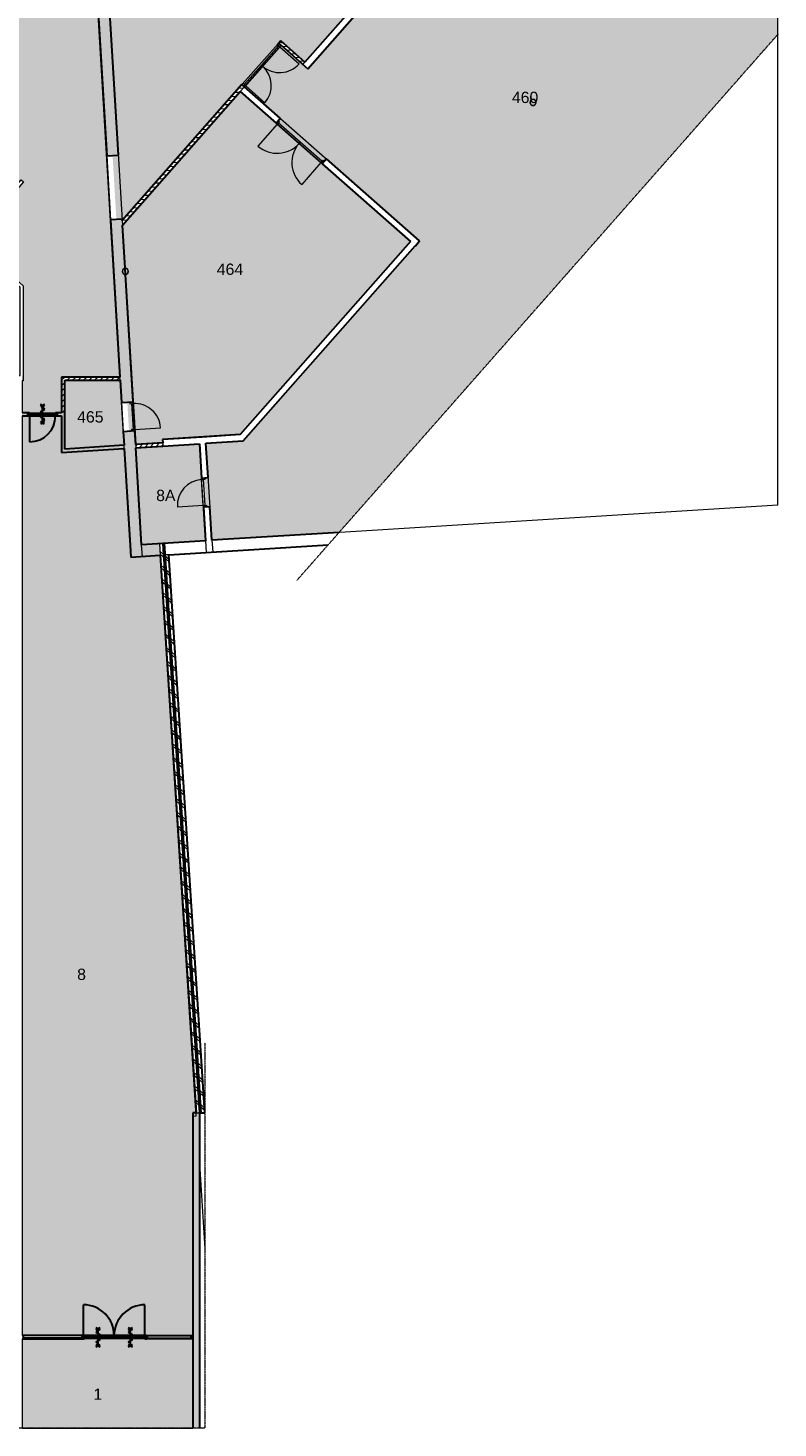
# Model space of a CAD drawing. Header units: millimetres. Extents: x 16156 to 109611, y -1019 to 113498.
# Tile 49 of 60: x 52758 to 75931, y 43991 to 87254. Entities that reach past the tile are written whole.
import ezdxf

# ---------------------------------------------------------------- set-up
doc = ezdxf.new("R2010")
doc.units = ezdxf.units.MM
doc.linetypes.add('ARC Dash', pattern=[4, 2, -2])
for name, color, linetype, lineweight in [('A--A2__Ruwbouw', 8, 'Continuous', 15), ('A--AR9__AlgVoorz', 1, 'Continuous', 9), ('A--L$01A__Algemeen', 7, 'Continuous', 9), ('A--L21__Buitenwanden', 3, 'Continuous', 9), ('A--L22__Binnenwanden', 2, 'Continuous', 9), ('A--L28__Hoofddraagconstructies', 3, 'Continuous', 9), ('A--L3__Afbouw', 2, 'Continuous', 9), ('A--LD30__DetailPenMiddel', 3, 'Continuous', 9), ('A--LR9__AlgVoorz', 7, 'Continuous', 9), ('A--TR9__AlgVoorz', 1, 'Continuous', 13)]:
    doc.layers.add(name, color=color, linetype=linetype, lineweight=lineweight)
doc.styles.add('Arial', font='arial.ttf', dxfattribs={"height": 350})
pattern_1 = [(3.621, (0, 0), (-7.57876, 119.76044), [])]
pattern_2 = [(138.678, (57668.3, 62355.94), (-198.087, -225.303), []), (138.678, (55472.83, 62214.8), (-198.087, -225.303), [])]

# ---------------------------------------------------------------- blocks, each defined once
blk = doc.blocks.new('32_DO_WB_vo deur enkel2 - vo 2-2241175-AB-Begane grond - Brandcompartimentering')
at = {"layer": 'A--L3__Afbouw', "lineweight": 30}
h = blk.add_hatch(color=130, dxfattribs=at)
h.paths.add_polyline_path([(-330, 50), (-330, -50), (-280, -50), (-280, 50)])
h.paths.add_polyline_path([(570, 50), (520, 45), (520, -50), (570, -50), (570, 45)])
blk.add_hatch(color=130, dxfattribs=at).paths.add_polyline_path([(-187, 50), (-280, 50), (-280, 0), (520, 0), (520, 50)])
at = {"layer": 'A--L$01A__Algemeen', "color": 130, "lineweight": 30}
for p, q in [((520, 50), (520, 850)), ((187, 78), (52, 0)), ((52, 0), (187, -78)), ((120, 195), (52, 156)), ((52, 156), (187, 78)), ((57, 300), (183, 227)), ((57, 227), (183, 300)), ((120, 300), (120, -300)), ((120, 300), (120, -300)), ((120, 300), (120, -300)), ((187, -78), (52, -156)), ((52, -156), (120, -195)), ((57, -300), (183, -227)), ((57, -227), (183, -300))]:
    blk.add_line(p, q, dxfattribs=at)
blk.add_arc((520, 50), 800, 90, 180, dxfattribs=at)
at = {"layer": 'A--L3__Afbouw', "color": 130, "lineweight": 30}
for p, q in [((-280, 50), (-330, 50)), ((-330, 50), (-330, -50)), ((520, 50), (-280, 50)), ((-280, 50), (-280, 0)), ((-280, -50), (-280, 50)), ((520, 0), (520, 50)), ((570, 50), (520, 50)), ((520, 50), (520, -50)), ((570, -50), (570, 50)), ((-330, -50), (-280, -50)), ((-280, 0), (520, 0)), ((520, -50), (570, -50))]:
    blk.add_line(p, q, dxfattribs=at)
blk = doc.blocks.new('32_DO_WB_vo deur enkel1 - vo 2-1766235-AB-Begane grond - Brandcompartimentering')
at = {"layer": 'A--L$01A__Algemeen'}
blk.add_line((520, 180), (520, 980), dxfattribs=at)
blk.add_arc((520, 180), 800, 90, 180, dxfattribs=at)
at = {"layer": 'A--L3__Afbouw'}
for p, q in [((-280, 180), (-330, 180)), ((-330, 180), (-330, 80)), ((-330, 80), (-280, 80)), ((520, 180), (-280, 180)), ((-280, 180), (-280, 130)), ((-280, 80), (-280, 180)), ((-280, 130), (520, 130)), ((520, 130), (520, 180)), ((570, 180), (520, 180)), ((520, 180), (520, 80)), ((520, 80), (570, 80)), ((570, 80), (570, 180))]:
    blk.add_line(p, q, dxfattribs=at)
blk = doc.blocks.new('32_DO_WB_vo deur enkel1 - vo 2-1929127-AB-Begane grond - Brandcompartimentering')
at = {"layer": 'A--L$01A__Algemeen'}
blk.add_line((520, -100), (520, -900), dxfattribs=at)
blk.add_arc((520, -100), 800, 180, 270, dxfattribs=at)
at = {"layer": 'A--L3__Afbouw'}
for p, q in [((-330, -100), (-330, 0)), ((-330, 0), (-280, 0)), ((-280, -100), (-330, -100)), ((-280, 0), (-280, -100)), ((-280, -50), (520, -50)), ((-280, -100), (-280, -50)), ((520, -100), (-280, -100)), ((520, -100), (520, 0)), ((520, 0), (570, 0)), ((520, -50), (520, -100)), ((570, -100), (520, -100)), ((570, 0), (570, -100))]:
    blk.add_line(p, q, dxfattribs=at)
blk = doc.blocks.new('32_DO_WB_vo deur dubbel - vo-V15-AB-Begane grond - Brandcompartimentering')
at = {"layer": 'A--L$01A__Algemeen'}
for p, q in [((-1265, 100), (-1265, 1000)), ((535, 100), (535, 1000))]:
    blk.add_line(p, q, dxfattribs=at)
for centre, start, end in [((-1265, 100), 360, 90), ((535, 100), 90, 180)]:
    blk.add_arc(centre, 900, start, end, dxfattribs=at)
at = {"layer": 'A--L3__Afbouw'}
for p, q in [((-1265, 100), (-1315, 100)), ((-1315, 100), (-1315, 0)), ((-1315, 0), (-1265, 0)), ((-365, 100), (-1265, 100)), ((-1265, 100), (-1265, 50)), ((-1265, 0), (-1265, 100)), ((-1265, 50), (-365, 50)), ((-365, 50), (-365, 100)), ((535, 100), (-365, 100)), ((-365, 100), (-365, 50)), ((-365, 50), (535, 50)), ((535, 50), (535, 100)), ((585, 100), (535, 100)), ((535, 100), (535, 0)), ((535, 0), (585, 0)), ((585, 0), (585, 100))]:
    blk.add_line(p, q, dxfattribs=at)
blk = doc.blocks.new('32_DO_WB_vo deur dubbel - vo-1960555-AB-Begane grond - Brandcompartimentering')
at = {"layer": 'A--L$01A__Algemeen'}
for p, q in [((-1115, 50), (-1115, 850)), ((485, 50), (485, 850))]:
    blk.add_line(p, q, dxfattribs=at)
for centre, start, end in [((-1115, 50), 360, 90), ((485, 50), 90, 180)]:
    blk.add_arc(centre, 800, start, end, dxfattribs=at)
at = {"layer": 'A--L3__Afbouw'}
for p, q in [((-1115, 50), (-1165, 50)), ((-1165, 50), (-1165, -50)), ((-315, 50), (-1115, 50)), ((-1115, 50), (-1115, 0)), ((-1115, -50), (-1115, 50)), ((-315, 0), (-315, 50)), ((485, 50), (-315, 50)), ((-315, 50), (-315, 0)), ((485, 0), (485, 50)), ((535, 50), (485, 50)), ((485, 50), (485, -50)), ((535, -50), (535, 50)), ((-1165, -50), (-1115, -50)), ((-1115, 0), (-315, 0)), ((-315, 0), (485, 0)), ((485, -50), (535, -50))]:
    blk.add_line(p, q, dxfattribs=at)
blk = doc.blocks.new('28_SCF_ARC_stalen_kolom_rond - Stalen kolom ø200mm-V66-AB-Begane grond - Brandcompartimentering')
at = {"layer": 'A--L28__Hoofddraagconstructies'}
h = blk.add_hatch(dxfattribs=at)
h.set_pattern_fill('FP_35', color=256, style=0, pattern_type=2)
h.set_pattern_definition([(45, (-55765, -79733.35), (-500, 500), []), (45, (-55595, -79733.35), (-500, 500), []), (45, (-55585, -79733.35), (-500, 500), []), (45, (-55575, -79733.35), (-500, 500), []), (45, (-55565, -79733.35), (-500, 500), []), (45, (-55555, -79733.35), (-500, 500), []), (45, (-55545, -79733.35), (-500, 500), []), (45, (-55535, -79733.35), (-500, 500), [])])
h.paths.add_polyline_path([(16, -98), (17, -98), (50, -87), (77, -64), (95, -31), (100, 0), (94, 34), (69, 71), (45, 88), (-6, 98), (-17, 98), (-50, 87), (-77, 64), (-95, 31), (-100, 0), (-94, -34), (-77, -64), (-45, -88), (6, -98)])
h.paths.add_polyline_path([(-16, -89), (-50, -74), (-77, -45), (-85, -31), (-90, 0), (-77, 45), (-61, 64), (-45, 78), (-5, 89), (17, 88), (61, 64), (77, 45), (85, 31), (90, 0), (77, -45), (69, -58), (45, -78), (5, -89)])
for radius, start, end in [(100, 360, 180), (100, 180, 360), (90, 0, 180), (90, 180, 360)]:
    blk.add_arc((0, 0), radius, start, end, dxfattribs=at)
blk = doc.blocks.new('28_SCF_ARC_stalen_kolom_rond - Stalen kolom ø200mm-1797774-AB-Begane grond - Brandcompartimentering')
at = {"layer": 'A--L28__Hoofddraagconstructies'}
for radius, start, end in [(100, 360, 180), (100, 180, 360), (90, 0, 180), (90, 180, 360)]:
    blk.add_arc((0, 0), radius, start, end, dxfattribs=at)
blk = doc.blocks.new('32_DO_WB_vo deur dubbel1 - vo 2-2130767-AB-Begane grond - Brandcompartimentering')
at = {"layer": 'A--L3__Afbouw', "lineweight": 30}
h = blk.add_hatch(color=130, dxfattribs=at)
h.paths.add_polyline_path([(610, -50), (610, 50), (560, 50), (560, -50)])
h.paths.add_polyline_path([(-1365, -50), (-1340, -50), (-1340, 50), (-1390, 50), (-1390, -50)])
for points in [[(-390, 0), (-390, 50), (-1340, 50), (-1340, 0)], [(560, 0), (560, 50), (-390, 50), (-390, 0)]]:
    blk.add_hatch(color=130, dxfattribs=at).paths.add_polyline_path(points)
at = {"layer": 'A--L$01A__Algemeen', "color": 130, "lineweight": 30}
for p, q in [((-1340, 50), (-1340, 1000)), ((560, 50), (560, 1000)), ((-890, 195), (-958, 156)), ((-958, 156), (-823, 78)), ((-823, 78), (-958, 0)), ((-958, 0), (-823, -78)), ((-953, 300), (-827, 227)), ((-953, 227), (-827, 300)), ((-890, 300), (-890, -300)), ((-890, 300), (-890, -300)), ((-890, 300), (-890, -300)), ((110, 195), (42, 156)), ((42, 156), (177, 78)), ((177, 78), (42, 0)), ((42, 0), (177, -78)), ((47, 300), (173, 227)), ((47, 227), (173, 300)), ((110, 300), (110, -300)), ((110, 300), (110, -300)), ((110, 300), (110, -300)), ((-823, -78), (-958, -156)), ((-958, -156), (-890, -195)), ((-953, -300), (-827, -227)), ((-953, -227), (-827, -300)), ((177, -78), (42, -156)), ((42, -156), (110, -195)), ((47, -300), (173, -227)), ((47, -227), (173, -300))]:
    blk.add_line(p, q, dxfattribs=at)
for centre, start, end in [((-1340, 50), 360, 90), ((560, 50), 90, 180)]:
    blk.add_arc(centre, 950, start, end, dxfattribs=at)
at = {"layer": 'A--L3__Afbouw', "color": 130, "lineweight": 30}
for p, q in [((-1340, 50), (-1390, 50)), ((-1390, 50), (-1390, -50)), ((-390, 50), (-1340, 50)), ((-1340, 50), (-1340, 0)), ((-1340, -50), (-1340, 50)), ((-390, 0), (-390, 50)), ((560, 50), (-390, 50)), ((-390, 50), (-390, 0)), ((560, 0), (560, 50)), ((610, 50), (560, 50)), ((560, 50), (560, -50)), ((610, -50), (610, 50)), ((-1390, -50), (-1340, -50)), ((-1340, 0), (-390, 0)), ((-390, 0), (560, 0)), ((560, -50), (610, -50))]:
    blk.add_line(p, q, dxfattribs=at)
blk = doc.blocks.new('32_WI_WB_fixed glass - Ontwerpraam-2129791-AB-Begane grond - Brandcompartimentering')
at = {"layer": 'A--L3__Afbouw', "lineweight": 30}
h = blk.add_hatch(color=130, dxfattribs=at)
h.paths.add_polyline_path([(911, 50), (911, -50), (961, -43), (961, 50), (953, 50)])
h.paths.add_polyline_path([(-961, 50), (-961, 0), (-936, 0), (-936, 50)])
blk.add_hatch(color=130, dxfattribs=at).paths.add_polyline_path([(19, 50), (-886, 50), (-886, 29), (911, 29), (911, 50)])
at = {"layer": 'A--L3__Afbouw', "color": 130, "lineweight": 30}
for p, q in [((-936, 50), (-961, 50)), ((-961, 50), (-961, 0)), ((911, 50), (-886, 50)), ((-886, 29), (911, 29)), ((911, 29), (911, 50)), ((911, 50), (911, -50)), ((961, 50), (911, 50)), ((-886, -50), (911, -50)), ((911, -50), (961, -50))]:
    blk.add_line(p, q, dxfattribs=at)
blk = doc.blocks.new('32_WI_WB_fixed glass - Ontwerpraam-2129792-AB-Begane grond - Brandcompartimentering')
at = {"layer": 'A--L3__Afbouw', "lineweight": 30}
h = blk.add_hatch(color=130, dxfattribs=at)
h.paths.add_polyline_path([(729, -50), (729, 50), (679, 50), (679, -50)])
h.paths.add_polyline_path([(-704, -50), (-679, -50), (-679, 50), (-704, 50), (-704, -29)])
blk.add_hatch(color=130, dxfattribs=at).paths.add_polyline_path([(679, -50), (679, -29), (-679, -29), (-679, -50)])
at = {"layer": 'A--L3__Afbouw', "color": 130, "lineweight": 30}
for p, q in [((-704, 50), (-679, 50)), ((-679, 50), (-679, -50)), ((-679, 50), (679, 50)), ((679, 50), (729, 50)), ((679, -50), (679, 50)), ((-679, -50), (-704, -50)), ((-679, -29), (679, -29)), ((-679, -50), (-679, -29)), ((679, -50), (-679, -50)), ((679, -29), (679, -50)), ((729, -50), (679, -50))]:
    blk.add_line(p, q, dxfattribs=at)

msp = doc.modelspace()

# ---------------------------------------------------------------- hatches: boundary and pattern name
at = {"layer": 'A--A2__Ruwbouw', "lineweight": 9}
h = msp.add_hatch(dxfattribs=at)
h.set_pattern_fill('FP_22', color=256, angle=45, style=0, pattern_type=2)
h.set_pattern_definition(pattern_1)
h.paths.add_polyline_path([(55680, 81163), (59440, 85441), (59369, 85503), (55671, 81305)])
h.paths.add_polyline_path([(60568, 86712), (60576, 86721), (60501, 86787), (60493, 86778), (60567, 86714)])
h = msp.add_hatch(dxfattribs=at)
h.set_pattern_fill('FP_22', color=256, angle=45, style=0, pattern_type=2)
h.set_pattern_definition(pattern_1)
h.paths.add_polyline_path([(61250, 86126), (61314, 86204), (60567, 86862), (60501, 86787), (61168, 86199)])
h = msp.add_hatch(dxfattribs=at)
h.set_pattern_fill('FP_1', color=256, angle=45, style=0, pattern_type=2)
h.set_pattern_definition([(45, (0, 0), (-84.85281, 84.85281), [])])
h.paths.add_polyline_path([(53798, 75366), (53898, 75366), (53898, 76467), (53798, 76467)])
h = msp.add_hatch(dxfattribs=at)
h.set_pattern_fill('FP_2', color=256, angle=45, style=0, pattern_type=2)
h.set_pattern_definition([(45, (0, 0), (-84.85281, 84.85281), [])])
h.paths.add_polyline_path([(53898, 76367), (55605, 76367), (55599, 76467), (53898, 76467)])
h = msp.add_hatch(color=4, dxfattribs=at)
h.paths.add_polyline_path([(53798, 75266), (53798, 75366), (53658, 75366), (53658, 75266), (53788, 75266)])
h.paths.add_polyline_path([(52573, 75266), (52758, 75271), (52758, 75366), (52573, 75366), (52573, 75271)])
for points in [[(53798, 74133), (53898, 74140), (53898, 75366), (53798, 75366), (53798, 74258)], [(53898, 74140), (55732, 74258), (55726, 74358), (53898, 74240)], [(58063, 43991), (58063, 53734), (57853, 53734), (57853, 43991)]]:
    msp.add_hatch(color=4, dxfattribs=at).paths.add_polyline_path(points)
h = msp.add_hatch(dxfattribs=at)
h.set_pattern_fill('FP_23', color=256, angle=45, style=0, pattern_type=2)
h.set_pattern_definition([(48.678, (0, 0), (-90.12128, 79.23481), [])])
h.paths.add_polyline_path([(56091, 74281), (56929, 74334), (56916, 74434), (56085, 74380), (56091, 74281)])
h = msp.add_hatch(dxfattribs=at)
h.set_pattern_fill('FP_24', color=256, angle=45, style=0, pattern_type=2)
h.set_pattern_definition(pattern_2)
h.paths.add_polyline_path([(58052, 53734), (56921, 71326), (56822, 71319), (57952, 53734)])
h = msp.add_hatch(dxfattribs=at)
h.set_pattern_fill('FP_25', color=256, angle=60, style=0, pattern_type=2)
h.set_pattern_definition([(63.678, (0, 0), (-89.63162, 44.34154), []), (123.678, (0, 0), (-83.21671, -55.45249), [])])
h.paths.add_polyline_path([(58063, 53734), (58092, 53734), (56961, 71329), (56921, 71326), (58052, 53734)])
h = msp.add_hatch(dxfattribs=at)
h.set_pattern_fill('FP_24', color=256, angle=45, style=0, pattern_type=2)
h.set_pattern_definition(pattern_2)
h.paths.add_polyline_path([(58122, 53734), (58223, 53734), (57114, 70977), (57014, 70971), (57984, 55891)])
at = {"layer": 'A--AR9__AlgVoorz'}
for color, points in [(41, [(55671, 81305), (59402, 85540), (59444, 85512), (60493, 86712), (60460, 86741), (60571, 86858), (61318, 86204), (67055, 92715), (67130, 92649), (68378, 94065), (68301, 94133), (68263, 94100), (63779, 98051), (55335, 88474), (55301, 88430), (55248, 88387), (55550, 83325), (55371, 83315), (55489, 81338), (55668, 81349), (55670, 81327)]), (254, [(53898, 74240), (55726, 74358), (55599, 76367), (53898, 76367), (53898, 74258)]), (254, [(52573, 46848), (57853, 46848), (57853, 53734), (57952, 53734), (56845, 70960), (55932, 70903), (55726, 74257), (53798, 74133), (53798, 75266), (52573, 75266), (52573, 46968)]), (141, [(54445, 43991), (57853, 43991), (57853, 46748), (56370, 46748), (56370, 46798), (54495, 46798), (54495, 46748), (52573, 46748), (52573, 43991), (54420, 43991)])]:
    msp.add_hatch(color=color, dxfattribs=at).paths.add_polyline_path(points)
h = msp.add_hatch(color=254, dxfattribs=at)
h.paths.add_polyline_path([(53608, 75366), (53798, 75366), (53798, 76467), (55599, 76467), (54511, 94579), (53089, 94487), (53334, 90695), (50604, 87602), (32232, 86432), (32232, 79536), (32283, 79536), (32283, 78546), (32232, 78546), (32232, 76511), (36051, 76511), (36051, 76562), (36931, 76562), (36931, 76511), (50593, 76511), (50593, 76562), (51473, 76562), (51473, 76511), (52513, 76511), (52513, 79246), (50902, 80667), (52545, 82567), (52620, 82501), (51042, 80676), (52613, 79291), (52613, 76511), (52573, 76511), (52573, 75366), (53515, 75366)])
h.paths.add_polyline_path([(47931, 76952), (47909, 76957), (47881, 76964), (47803, 77008), (47800, 77020), (47772, 77061), (47754, 77116), (47749, 77155), (47766, 77234), (47789, 77274), (47821, 77309), (47850, 77330), (47911, 77354), (47953, 77358), (47997, 77353), (48026, 77346), (48103, 77302), (48106, 77290), (48145, 77221), (48151, 77204), (48157, 77155), (48151, 77106), (48118, 77036), (48085, 77001), (48057, 76980), (47997, 76957), (47953, 76952), (47933, 76952)])
h.paths.add_polyline_path([(47931, 76970), (47998, 76975), (48039, 76991), (48059, 77005), (48034, 77001), (48011, 76989), (48019, 76997), (47980, 76988), (47933, 76987), (47881, 77002), (47895, 76990), (47881, 76995), (47867, 77005), (47847, 77001), (47911, 76974), (47929, 76970)])
h.paths.add_polyline_path([(47976, 76979), (47973, 76985), (47978, 76980)])
h.paths.add_polyline_path([(47803, 77046), (47800, 77072), (47791, 77081), (47789, 77105), (47788, 77116), (47783, 77155), (47800, 77227), (47789, 77214), (47800, 77238), (47803, 77242), (47800, 77260), (47783, 77229), (47772, 77200), (47766, 77155), (47774, 77106), (47800, 77050)])
h.paths.add_polyline_path([(48103, 77046), (48120, 77072), (48135, 77116), (48140, 77155), (48123, 77229), (48103, 77264), (48106, 77238), (48115, 77229), (48118, 77205), (48118, 77199), (48123, 77155), (48106, 77083), (48118, 77096), (48106, 77072), (48103, 77068)])
h.paths.add_polyline_path([(47843, 77305), (47872, 77309), (47895, 77321), (47887, 77313), (47926, 77322), (47973, 77323), (48026, 77308), (48011, 77320), (48026, 77315), (48039, 77305), (48059, 77309), (47997, 77335), (47944, 77340), (47908, 77335), (47867, 77319), (47847, 77309)])
h.paths.add_polyline_path([(47908, 77322), (47933, 77330), (47933, 77325), (47909, 77322)])
h.paths.add_polyline_path([(47948, 80604), (47879, 80608), (47851, 80615), (47773, 80660), (47771, 80671), (47737, 80727), (47725, 80758), (47719, 80806), (47737, 80886), (47759, 80925), (47791, 80960), (47820, 80981), (47879, 81004), (47923, 81009), (47968, 81004), (47996, 80997), (48073, 80953), (48076, 80942), (48110, 80886), (48122, 80855), (48127, 80802), (48110, 80727), (48088, 80688), (48056, 80653), (48027, 80632), (47968, 80608)])
h.paths.add_polyline_path([(47901, 80621), (47968, 80627), (48010, 80642), (48030, 80656), (48004, 80653), (47982, 80640), (47990, 80649), (47950, 80640), (47904, 80639), (47851, 80654), (47865, 80641), (47851, 80647), (47837, 80656), (47817, 80653), (47879, 80626), (47899, 80622)])
h.paths.add_polyline_path([(47946, 80631), (47943, 80636), (47948, 80631)])
h.paths.add_polyline_path([(47773, 80697), (47771, 80723), (47761, 80732), (47760, 80753), (47759, 80762), (47753, 80806), (47771, 80878), (47759, 80865), (47771, 80889), (47773, 80893), (47771, 80911), (47753, 80880), (47742, 80851), (47737, 80802), (47753, 80733), (47771, 80702)])
h.paths.add_polyline_path([(48073, 80697), (48094, 80733), (48105, 80762), (48110, 80806), (48094, 80880), (48073, 80916), (48076, 80889), (48085, 80881), (48088, 80857), (48088, 80851), (48093, 80802), (48076, 80734), (48088, 80748), (48076, 80723), (48073, 80720)])
h.paths.add_polyline_path([(48008, 80956), (48010, 80956), (48030, 80960), (47968, 80987), (47914, 80992), (47879, 80986), (47837, 80971), (47817, 80956), (47842, 80960), (47865, 80973), (47857, 80964), (47897, 80973), (47943, 80974), (47996, 80959), (48002, 80956)])
h.paths.add_polyline_path([(47879, 80973), (47911, 80981), (47904, 80976), (47879, 80973)])
h = msp.add_hatch(color=41, dxfattribs=at)
h.paths.add_polyline_path([(58442, 71422), (62371, 71669), (75931, 87062), (75931, 92246), (73504, 89500), (70962, 91747), (71399, 92254), (70806, 92776), (70839, 92813), (69484, 93998), (69456, 93966), (68874, 94478), (61400, 85994), (60571, 86716), (59453, 85436), (60554, 84465), (60488, 84390), (61914, 83134), (61980, 83209), (64858, 80674), (59407, 74494), (58253, 74420), (58320, 73360), (58221, 73348), (58277, 72456), (58377, 72462), (58436, 71512)])
h.paths.add_polyline_path([(68345, 84858), (68302, 84878), (68278, 84906), (68268, 84925), (68262, 84956), (68278, 85007), (68302, 85034), (68318, 85045), (68347, 85055), (68398, 85048), (68423, 85034), (68447, 85007), (68459, 84972), (68459, 84940), (68447, 84906), (68423, 84878), (68407, 84867), (68378, 84858), (68347, 84858)])
h.paths.add_polyline_path([(68378, 84867), (68423, 84892), (68439, 84912), (68447, 84925), (68452, 84956), (68439, 85001), (68423, 85020), (68391, 85040), (68378, 85045), (68341, 85043), (68301, 85020), (68286, 85001), (68278, 84987), (68272, 84956), (68286, 84912), (68301, 84892), (68317, 84878), (68347, 84867)])
h.paths.add_polyline_path([(67201, 92654), (68385, 94009), (68353, 94038), (67163, 92687)])
h = msp.add_hatch(color=41, dxfattribs=at)
h.paths.add_polyline_path([(56085, 74380), (56923, 74434), (56916, 74534), (59312, 74688), (64572, 80659), (59316, 85290), (55680, 81163), (55766, 79832), (55782, 79832), (55825, 79811), (55850, 79784), (55860, 79764), (55865, 79733), (55850, 79683), (55825, 79655), (55806, 79644), (55771, 79635), (56085, 74384)])
h.paths.add_polyline_path([(55880, 74790), (55960, 74801), (55960, 74845), (56007, 74850), (55957, 75646), (55909, 75649), (55906, 75693), (55826, 75688), (55879, 74801)])
h.paths.add_polyline_path([(55781, 79645), (55826, 79669), (55842, 79689), (55850, 79703), (55855, 79733), (55842, 79778), (55826, 79798), (55810, 79811), (55760, 79822), (55770, 79645)])
h.paths.add_polyline_path([(61844, 83130), (61877, 83168), (60526, 84357), (60498, 84315), (61838, 83134)])
h = msp.add_hatch(color=41, dxfattribs=at)
h.paths.add_polyline_path([(56270, 71285), (58242, 71409), (58054, 74407), (56091, 74281), (56268, 71319)])
h.paths.add_polyline_path([(58224, 72503), (58274, 72506), (58220, 73304), (58174, 73298), (58224, 72506)])
at = {"layer": 'A--L21__Buitenwanden'}
msp.add_hatch(color=4, dxfattribs=at).paths.add_polyline_path([(56291, 70926), (56830, 70967), (56808, 71319), (56270, 71285), (56289, 70967)])
at = {"layer": 'A--L22__Binnenwanden'}
h = msp.add_hatch(color=4, dxfattribs=at)
h.paths.add_polyline_path([(55932, 70903), (56291, 70926), (56060, 74801), (55700, 74779), (55931, 70926)])
h.paths.add_polyline_path([(55647, 75677), (56006, 75699), (55771, 79635), (55748, 79635), (55705, 79655), (55680, 79683), (55670, 79703), (55665, 79733), (55680, 79784), (55705, 79811), (55721, 79822), (55759, 79832), (55668, 81349), (55309, 81327), (55646, 75690)])
h.paths.add_polyline_path([(55749, 79645), (55770, 79647), (55760, 79822), (55744, 79820), (55704, 79798), (55688, 79778), (55680, 79764), (55675, 79733), (55688, 79689), (55704, 79669), (55720, 79655), (55748, 79645)])
h.paths.add_polyline_path([(55191, 83304), (55550, 83325), (55247, 88410), (55223, 88410), (55180, 88430), (55156, 88458), (55145, 88485), (55141, 88508), (55156, 88559), (55180, 88586), (55196, 88597), (55235, 88607), (55207, 89074), (54847, 89053), (55072, 85290)])
h.paths.add_polyline_path([(55246, 88419), (55231, 88597), (55219, 88595), (55179, 88572), (55164, 88553), (55156, 88539), (55151, 88508), (55164, 88463), (55179, 88444), (55207, 88426), (55231, 88419)])
h.paths.add_polyline_path([(54729, 91029), (55089, 91051), (55004, 92473), (54644, 92452), (54728, 91051)])
h.paths.add_polyline_path([(54526, 94428), (54886, 94450), (54743, 96835), (54720, 96835), (54677, 96855), (54653, 96883), (54643, 96902), (54637, 96933), (54653, 96983), (54677, 97011), (54693, 97022), (54731, 97031), (54521, 100551), (54162, 100530), (54526, 94437)])
h.paths.add_polyline_path([(54743, 96844), (54732, 97022), (54716, 97020), (54676, 96997), (54661, 96978), (54653, 96964), (54647, 96933), (54661, 96888), (54676, 96869), (54692, 96855), (54722, 96844)])
h.paths.add_polyline_path([(54108, 101428), (54467, 101450), (54230, 105414), (54206, 105415), (54164, 105435), (54140, 105462), (54131, 105479), (54125, 105513), (54140, 105563), (54164, 105591), (54185, 105603), (54219, 105611), (53855, 111697), (53510, 111431), (54107, 101450)])
h.paths.add_polyline_path([(54230, 105424), (54219, 105601), (54203, 105599), (54163, 105577), (54148, 105557), (54139, 105537), (54135, 105513), (54148, 105468), (54163, 105449), (54180, 105435), (54212, 105424)])

# ---------------------------------------------------------------- linework, layer by layer
at = {"layer": 'A--L21__Buitenwanden', "lineweight": 30}
for p, q in [((58242, 71409), (56270, 71285)), ((62371, 71669), (58442, 71422)), ((56845, 70960), (57952, 53734)), ((57114, 70977), (62035, 71287)), ((58223, 53734), (57114, 70977)), ((58063, 53734), (58223, 53734))]:
    msp.add_line(p, q, dxfattribs=at)
at = {"layer": 'A--L21__Buitenwanden', "color": 130, "lineweight": 30}
for p, q in [((55911, 71262), (55932, 70903)), ((55932, 70903), (56845, 70960))]:
    msp.add_line(p, q, dxfattribs=at)
at = {"layer": 'A--L21__Buitenwanden', "lineweight": 15}
for p, q in [((56821, 71320), (56845, 70960)), ((58052, 53734), (56921, 71326)), ((58092, 53734), (56961, 71329)), ((58122, 53734), (56991, 71330)), ((57114, 70977), (57014, 70971)), ((57952, 53734), (58063, 53734))]:
    msp.add_line(p, q, dxfattribs=at)
at = {"layer": 'A--L22__Binnenwanden', "lineweight": 30}
for p, q in [((67055, 92715), (61316, 86201)), ((61400, 85994), (67205, 92583)), ((60567, 86862), (60493, 86778)), ((60493, 86778), (60568, 86712)), ((61316, 86201), (60567, 86862)), ((60568, 86712), (60576, 86721)), ((60576, 86721), (61400, 85994)), ((59369, 85503), (55671, 81305)), ((55680, 81163), (59316, 85290)), ((59316, 85290), (60422, 84315)), ((59444, 85437), (59369, 85503)), ((59448, 85440), (59444, 85437)), ((60554, 84465), (59448, 85440)), ((60422, 84315), (60554, 84465)), ((61980, 83209), (61848, 83059)), ((64858, 80674), (61980, 83209)), ((61848, 83059), (64572, 80659)), ((64572, 80659), (59312, 74688)), ((59407, 74494), (64722, 80527)), ((64722, 80527), (64726, 80524)), ((64726, 80524), (64858, 80674)), ((53798, 76467), (53798, 75366)), ((55599, 76467), (53798, 76467)), ((53898, 76367), (55605, 76367)), ((56923, 74434), (56085, 74380)), ((59312, 74688), (56916, 74534)), ((56916, 74534), (56923, 74434)), ((58253, 74420), (59407, 74494)), ((58320, 73360), (58253, 74420)), ((56091, 74281), (56929, 74334)), ((56929, 74334), (58054, 74407)), ((58054, 74407), (58120, 73348)), ((58120, 73348), (58320, 73360)), ((58377, 72462), (58177, 72450)), ((58177, 72450), (58242, 71409)), ((58442, 71422), (58377, 72462))]:
    msp.add_line(p, q, dxfattribs=at)
at = {"layer": 'A--L22__Binnenwanden', "color": 130, "lineweight": 30}
for p, q in [((54847, 89053), (55191, 83304)), ((55550, 83325), (55248, 88387)), ((55191, 83304), (55550, 83325)), ((55668, 81349), (55309, 81327)), ((55671, 81305), (55668, 81349)), ((55309, 81327), (55599, 76467)), ((55759, 79832), (55680, 81163)), ((55770, 79645), (55760, 79822)), ((56006, 75699), (55771, 79635)), ((53898, 74240), (53898, 76367)), ((55605, 76367), (55647, 75677)), ((52758, 75366), (52573, 75366)), ((52758, 75266), (52758, 75366)), ((53798, 75366), (53658, 75366)), ((53658, 75366), (53658, 75266)), ((55647, 75677), (56006, 75699)), ((52573, 75266), (52758, 75266)), ((53658, 75266), (53798, 75266)), ((53798, 75266), (53798, 74133)), ((56060, 74801), (55700, 74779)), ((55700, 74779), (55726, 74358)), ((56085, 74380), (56060, 74801)), ((53798, 74133), (55732, 74258)), ((55726, 74358), (53898, 74240)), ((55732, 74258), (55911, 71262)), ((56270, 71285), (56091, 74281)), ((57952, 53734), (57853, 53734)), ((57853, 53734), (57853, 43991)), ((58063, 43991), (58063, 53734))]:
    msp.add_line(p, q, dxfattribs=at)
at = {"layer": 'A--L22__Binnenwanden', "lineweight": 15}
for p, q in [((61250, 86126), (61316, 86201)), ((59444, 85437), (59316, 85290)), ((55671, 81305), (55680, 81163)), ((55605, 76367), (55599, 76467)), ((56923, 74434), (56929, 74334)), ((56085, 74380), (56091, 74281)), ((58242, 71409), (58265, 71050)), ((58442, 71422), (58465, 71062))]:
    msp.add_line(p, q, dxfattribs=at)
at = {"layer": 'A--L22__Binnenwanden', "color": 120, "lineweight": 15}
for p, q in [((55732, 74258), (55726, 74358)), ((56291, 70926), (56270, 71285))]:
    msp.add_line(p, q, dxfattribs=at)
at = {"layer": 'A--LD30__DetailPenMiddel', "linetype": 'ARC Dash'}
for p, q in [((75931, 87062), (61056, 70176)), ((58223, 55891), (58223, 43991)), ((58223, 43991), (34417, 43991))]:
    msp.add_line(p, q, dxfattribs=at)
at = {"layer": 'A--LD30__DetailPenMiddel'}
for p, q in [((55191, 83304), (55309, 81327)), ((55191, 83304), (55309, 81327)), ((52808, 75366), (53608, 75366)), ((55647, 75677), (55700, 74779)), ((55647, 75677), (55700, 74779)), ((58063, 52004), (58223, 49526))]:
    msp.add_line(p, q, dxfattribs=at)
at = {"layer": 'A--LR9__AlgVoorz'}
for p, q in [((68352, 93885), (61400, 85994)), ((75924, 72523), (75924, 92237)), ((60576, 86721), (59448, 85440)), ((61400, 85994), (60576, 86721)), ((59448, 85440), (64855, 80677)), ((64855, 80677), (59407, 74494)), ((59407, 74494), (58253, 74420)), ((58253, 74420), (58442, 71422)), ((58442, 71422), (75924, 72523))]:
    msp.add_line(p, q, dxfattribs=at)
at = {"layer": 'A--LR9__AlgVoorz', "flags": 128}
for points in [[(55248, 88387), (55671, 81305), (59307, 85432), (60567, 86862), (61316, 86201), (68270, 94094), (68230, 94129), (67557, 94722), (66806, 95384), (65756, 96309), (63779, 98051), (59986, 93755)], [(52613, 76511), (52613, 76351), (52573, 76351), (52573, 75366), (53798, 75366), (53798, 76467), (55599, 76467), (54517, 94580), (53089, 94487), (53317, 90955), (53334, 90695), (53161, 90499), (50777, 87798), (50604, 87602), (50342, 87586), (32232, 86432), (32232, 76511), (52513, 76511), (52513, 79246), (50902, 80667), (52545, 82567), (52620, 82501), (51042, 80676), (52613, 79291)], [(55680, 81163), (56085, 74380), (56923, 74434), (56916, 74534), (58141, 74613), (59312, 74688), (64572, 80659), (59316, 85290)], [(53898, 76367), (53898, 75366), (53898, 74240), (55726, 74358), (55605, 76367)], [(52758, 75266), (52573, 75266), (52573, 54938), (52573, 53403), (52573, 46848), (57853, 46848), (57853, 51979), (57853, 53629), (57958, 53638), (56845, 70960), (56112, 70914), (55932, 70903), (55921, 71083), (55732, 74258), (53798, 74133), (53798, 75266), (53658, 75266)], [(56091, 74281), (56270, 71285), (56808, 71319), (58242, 71409), (58054, 74407), (56929, 74334)], [(52573, 46748), (52573, 43991), (57853, 43991), (57853, 46748)]]:
    msp.add_lwpolyline(points, close=True, dxfattribs=at)

# ---------------------------------------------------------------- block references
at = {"layer": 'A--L28__Hoofddraagconstructies'}
for name, p in [('28_SCF_ARC_stalen_kolom_rond - Stalen kolom ø200mm-1797774-AB-Begane grond - Brandcompartimentering', (68362, 84956)), ('28_SCF_ARC_stalen_kolom_rond - Stalen kolom ø200mm-V66-AB-Begane grond - Brandcompartimentering', (55765, 79733))]:
    msp.add_blockref(name, p, dxfattribs=at)
at = {"layer": 'A--L3__Afbouw'}
for name, p, rotation in [('32_DO_WB_vo deur dubbel - vo-1960555-AB-Begane grond - Brandcompartimentering', (59760, 85871), 228.6212953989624), ('32_DO_WB_vo deur dubbel - vo-V15-AB-Begane grond - Brandcompartimentering', (60927, 84004), 138.6212953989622), ('32_DO_WB_vo deur enkel1 - vo 2-1766235-AB-Begane grond - Brandcompartimentering', (55846, 75359), 273.4196840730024), ('32_DO_WB_vo deur enkel1 - vo 2-1929127-AB-Begane grond - Brandcompartimentering', (58241, 73025), 273.6034772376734)]:
    msp.add_blockref(name, p, dxfattribs=dict(at, rotation=rotation))
at = {"layer": 'A--L3__Afbouw', "color": 130, "lineweight": 30, "rotation": 180}
for name, p in [('32_DO_WB_vo deur enkel2 - vo 2-2241175-AB-Begane grond - Brandcompartimentering', (53328, 75316)), ('32_WI_WB_fixed glass - Ontwerpraam-2129791-AB-Begane grond - Brandcompartimentering', (53534, 46798))]:
    msp.add_blockref(name, p, dxfattribs=at)
at = {"layer": 'A--L3__Afbouw', "color": 130, "lineweight": 30}
for name, p in [('32_DO_WB_vo deur dubbel1 - vo 2-2130767-AB-Begane grond - Brandcompartimentering', (55810, 46798)), ('32_WI_WB_fixed glass - Ontwerpraam-2129792-AB-Begane grond - Brandcompartimentering', (57124, 46798))]:
    msp.add_blockref(name, p, dxfattribs=at)

# ---------------------------------------------------------------- texts
at = {"layer": 'A--TR9__AlgVoorz', "char_height": 350, "attachment_point": 1, "style": 'Arial'}
for s, insert, width in [('460', (67709, 85285), 1010.13), ('464', (58591, 79974), 1010.13), ('465', (54277, 75411), 1010.13), ('8A', (56718, 72984), 737.55), ('8', (54277, 58186), 336.71), ('1', (54781, 45212), 336.71)]:
    msp.add_mtext(s, dxfattribs=dict(at, insert=insert, width=width))

doc.saveas('drawing.dxf')
